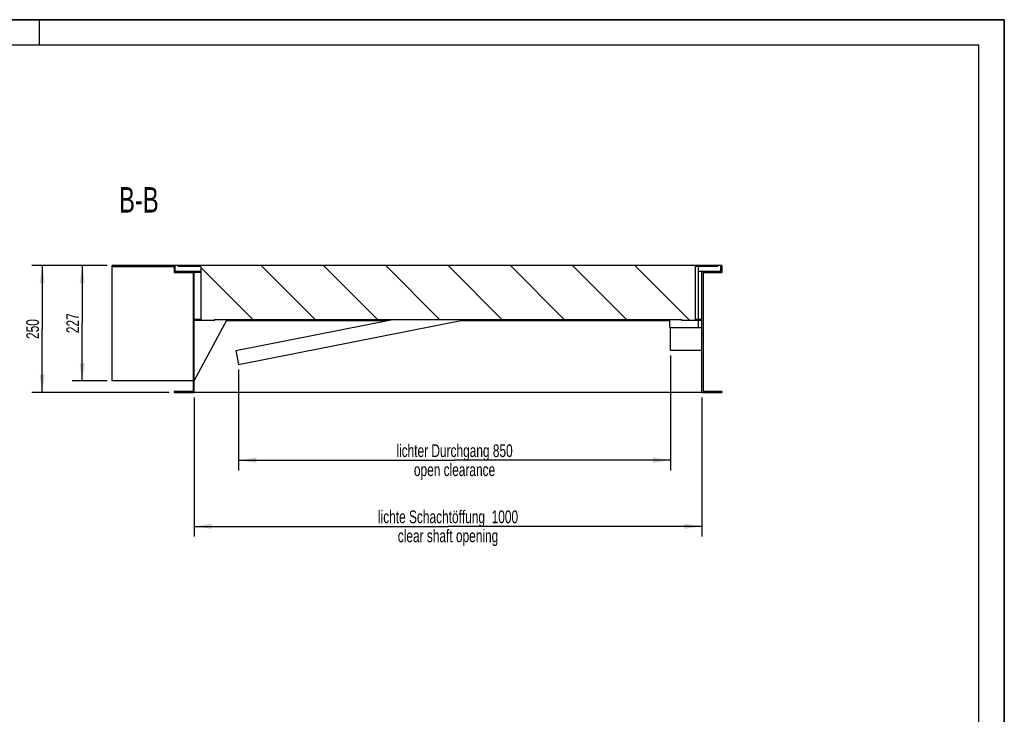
# Model space of a CAD drawing. Header units: millimetres. Extents: x 0 to 8400, y 0 to 5940.
# Tile 4 of 4: x 4523 to 8400, y 3206 to 5940. Entities that reach past the tile are written whole.
import ezdxf

# ---------------------------------------------------------------- set-up
doc = ezdxf.new("R2010")
doc.units = ezdxf.units.MM
doc.header["$LTSCALE"] = 462
doc.layers.get('0').update_dxf_attribs({"linetype": 'CONTINUOUS'})
for name, color, linetype in [('_2D-BEM', 7, 'CONTINUOUS'), ('_ACHSEN', 7, 'CONTINUOUS'), ('_ZEICHNUNGSELEM', 7, 'CONTINUOUS')]:
    doc.layers.add(name, color=color, linetype=linetype)
doc.styles.get("Standard").update_dxf_attribs({"font": 'txt', "width": 0.7})
doc.dimstyles.new('DIMSTYLE_1', dxfattribs={"dimtxt": 50, "dimasz": 70, "dimexe": 2, "dimexo": 1, "dimtad": 1, "dimdec": 1, "dimlfac": 0.5, "dimtxsty": 'Standard', "dimblk": '_FILLED', "dimblk1": '_FILLED', "dimblk2": '_FILLED', "dimcen": 0.09, "dimadec": 1, "dimazin": 2, "dimtp": 0.8, "dimtm": 0.8, "dimtfac": 1, "dimtdec": 1, "dimtofl": 0, "dimtmove": 0, "dimatfit": 3, "dimldrblk": '_FILLED', "dimfxl": 1, "dimtolj": 1, "dimarcsym": 0})
doc.dimstyles.new('DIMSTYLE_3', dxfattribs={"dimtxt": 50, "dimasz": 70, "dimexe": 2, "dimexo": 1, "dimtad": 1, "dimdec": 1, "dimlfac": 0.5, "dimtxsty": 'Standard', "dimblk": '_FILLED', "dimblk1": '_FILLED', "dimblk2": '_FILLED', "dimcen": 0.09, "dimadec": 1, "dimazin": 2, "dimtp": 0.5, "dimtm": 0.5, "dimtfac": 1, "dimtdec": 1, "dimtofl": 0, "dimtmove": 0, "dimatfit": 3, "dimldrblk": '_FILLED', "dimfxl": 1, "dimtolj": 1, "dimarcsym": 0})
doc.dimstyles.new('DIMSTYLE_5', dxfattribs={"dimtxt": 50, "dimasz": 70, "dimexe": 2, "dimexo": 1, "dimtad": 1, "dimdec": 0, "dimlfac": 0.5, "dimtxsty": 'Standard', "dimblk": '_FILLED', "dimblk1": '_FILLED', "dimblk2": '_FILLED', "dimcen": 0.09, "dimadec": 1, "dimazin": 2, "dimtp": 0.8, "dimtm": 0.8, "dimtfac": 1, "dimtdec": 0, "dimtofl": 0, "dimtmove": 0, "dimatfit": 3, "dimldrblk": '_FILLED', "dimfxl": 1, "dimtolj": 1, "dimarcsym": 0})

# ---------------------------------------------------------------- blocks, each defined once
blk = doc.blocks.new('_FILLED')
at = {"color": 0, "linetype": 'ByBlock'}
blk.add_solid([(0, 0), (-1, 0.143), (-1, -0.143)], dxfattribs=at)
blk = doc.blocks.new('*D8')
at = {"layer": '_2D-BEM', "color": 2, "linetype": 'Continuous', "transparency": 16777216}
for p, q in [((4867.7, 4972.2), (4729.3, 4972.2)), ((4769.3, 4972.2), (4769.3, 4745.2)), ((4769.3, 4518.2), (4769.3, 4745.2)), ((4867.7, 4518.2), (4729.3, 4518.2))]:
    blk.add_line(p, q, dxfattribs=at)
at = {"layer": '_2D-BEM', "color": 2, "linetype": 'Continuous', "transparency": 16777216, "xscale": 70, "yscale": 70, "zscale": 70}
for p, rotation in [((4769.3, 4972.2), 90), ((4769.3, 4518.2), 270)]:
    blk.add_blockref('_FILLED', p, dxfattribs=dict(at, rotation=rotation))
at = {"layer": '_2D-BEM', "color": 2, "linetype": 'Continuous', "transparency": 16777216, "insert": (4706.8, 4745.2), "char_height": 50, "width": 176.786, "attachment_point": 2, "rotation": 90, "line_spacing_factor": 0.9}
blk.add_mtext('227', dxfattribs=at)
blk = doc.blocks.new('*D9')
at = {"layer": '_2D-BEM', "color": 2, "linetype": 'Continuous', "transparency": 16777216}
for p, q in [((4867.7, 4972.2), (4571.6, 4972.2)), ((4611.6, 4972.2), (4611.6, 4722.2)), ((4611.6, 4472.2), (4611.6, 4722.2)), ((5111.7, 4472.2), (4571.6, 4472.2))]:
    blk.add_line(p, q, dxfattribs=at)
at = {"layer": '_2D-BEM', "color": 2, "linetype": 'Continuous', "transparency": 16777216, "xscale": 70, "yscale": 70, "zscale": 70}
for p, rotation in [((4611.6, 4972.2), 90), ((4611.6, 4472.2), 270)]:
    blk.add_blockref('_FILLED', p, dxfattribs=dict(at, rotation=rotation))
at = {"layer": '_2D-BEM', "color": 2, "linetype": 'Continuous', "transparency": 16777216, "insert": (4549.1, 4722.2), "char_height": 50, "width": 171.429, "attachment_point": 2, "rotation": 90, "line_spacing_factor": 0.9}
blk.add_mtext('250', dxfattribs=at)
blk = doc.blocks.new('*D10')
at = {"layer": '_2D-BEM', "color": 2, "linetype": 'Continuous', "transparency": 16777216}
for p, q in [((7085.7, 4618.2), (7085.7, 4165.9)), ((5385.1, 4562.7), (5385.1, 4165.9)), ((5385.1, 4205.9), (6235.4, 4205.9)), ((7085.7, 4205.9), (6235.4, 4205.9))]:
    blk.add_line(p, q, dxfattribs=at)
at = {"layer": '_2D-BEM', "color": 2, "linetype": 'Continuous', "transparency": 16777216, "xscale": 70, "yscale": 70, "zscale": 70, "rotation": 180}
blk.add_blockref('_FILLED', (5385.1, 4205.9), dxfattribs=at)
at = {"layer": '_2D-BEM', "color": 2, "linetype": 'Continuous', "transparency": 16777216, "xscale": 70, "yscale": 70, "zscale": 70}
blk.add_blockref('_FILLED', (7085.7, 4205.9), dxfattribs=at)
at = {"layer": '_2D-BEM', "color": 2, "linetype": 'Continuous', "transparency": 16777216, "insert": (6235.4, 4268.4), "char_height": 50, "width": 1098.214, "attachment_point": 2, "line_spacing_factor": 0.9}
blk.add_mtext('lichter Durchgang 850\\Popen clearance', dxfattribs=at)
blk = doc.blocks.new('*D11')
at = {"layer": '_2D-BEM', "color": 2, "linetype": 'Continuous', "transparency": 16777216}
for p, q in [((5209.7, 4452.2), (5209.7, 3905.6)), ((7209.7, 4452.2), (7209.7, 3905.6)), ((5209.7, 3945.6), (6209.7, 3945.6)), ((7209.7, 3945.6), (6209.7, 3945.6))]:
    blk.add_line(p, q, dxfattribs=at)
at = {"layer": '_2D-BEM', "color": 2, "linetype": 'Continuous', "transparency": 16777216, "xscale": 70, "yscale": 70, "zscale": 70, "rotation": 180}
blk.add_blockref('_FILLED', (5209.7, 3945.6), dxfattribs=at)
at = {"layer": '_2D-BEM', "color": 2, "linetype": 'Continuous', "transparency": 16777216, "xscale": 70, "yscale": 70, "zscale": 70}
blk.add_blockref('_FILLED', (7209.7, 3945.6), dxfattribs=at)
at = {"layer": '_2D-BEM', "color": 2, "linetype": 'Continuous', "transparency": 16777216, "insert": (6209.7, 4008.1), "char_height": 50, "width": 1329.286, "attachment_point": 2, "line_spacing_factor": 0.9}
blk.add_mtext('lichte Schachtöffung  1000\\Pclear shaft opening', dxfattribs=at)

msp = doc.modelspace()

# ---------------------------------------------------------------- hatches: boundary and pattern name
at = {"linetype": 'Continuous'}
h = msp.add_hatch(dxfattribs=at)
h.set_pattern_fill('ANSI31', color=2, angle=90, style=0, pattern_type=2)
h.set_pattern_definition([(135, (6209.68, 4972.2), (-122.595, -122.595), [])])
edge = h.paths.add_edge_path()
edge.add_line((7213.68, 4944.2), (7287.68, 4944.2))
edge.add_line((7213.68, 4944.2), (7213.68, 4476.2))
edge.add_line((7287.68, 4476.2), (7213.68, 4476.2))
edge.add_line((7287.68, 4476.2), (7287.68, 4472.2))
edge.add_line((7209.68, 4472.2), (7287.68, 4472.2))
edge.add_line((7209.68, 4472.2), (7209.68, 4756.2))
edge.add_line((7209.68, 4756.2), (7129.68, 4756.2))
edge.add_line((7129.68, 4756.2), (7129.68, 4760.2))
edge.add_line((5289.68, 4760.2), (7129.68, 4760.2))
edge.add_line((5289.68, 4756.2), (5289.68, 4760.2))
edge.add_line((5289.68, 4756.2), (5209.68, 4756.2))
edge.add_line((5209.68, 4472.2), (5209.68, 4756.2))
edge.add_line((5131.68, 4472.2), (5209.68, 4472.2))
edge.add_line((5131.68, 4476.2), (5131.68, 4472.2))
edge.add_line((5205.68, 4476.2), (5131.68, 4476.2))
edge.add_line((5205.68, 4944.2), (5205.68, 4476.2))
edge.add_line((5131.68, 4944.2), (5205.68, 4944.2))
edge.add_line((5131.68, 4968.2), (5131.68, 4944.2))
edge.add_line((4887.68, 4968.2), (5131.68, 4968.2))
edge.add_line((4887.68, 4968.2), (4887.68, 4972.2))
edge.add_line((5135.68, 4972.2), (4887.68, 4972.2))
edge.add_line((5135.68, 4948.2), (5135.68, 4972.2))
edge.add_line((5209.68, 4948.2), (5135.68, 4948.2))
edge.add_line((5209.68, 4760.2), (5209.68, 4948.2))
edge.add_line((5236.68, 4760.2), (5209.68, 4760.2))
edge.add_line((5236.68, 4968.2), (5236.68, 4760.2))
edge.add_line((5236.68, 4968.2), (5147.68, 4968.2))
edge.add_line((5147.68, 4968.2), (5147.68, 4972.2))
edge.add_line((7271.68, 4972.2), (5147.68, 4972.2))
edge.add_line((7271.68, 4968.2), (7271.68, 4972.2))
edge.add_line((7271.68, 4968.2), (7182.68, 4968.2))
edge.add_line((7182.68, 4968.2), (7182.68, 4760.2))
edge.add_line((7209.68, 4760.2), (7182.68, 4760.2))
edge.add_line((7209.68, 4760.2), (7209.68, 4948.2))
edge.add_line((7283.68, 4948.2), (7209.68, 4948.2))
edge.add_line((7283.68, 4948.2), (7283.68, 4972.2))
edge.add_line((7287.68, 4972.2), (7283.68, 4972.2))
edge.add_line((7287.68, 4972.2), (7287.68, 4944.2))

# ---------------------------------------------------------------- linework, layer by layer
at = {"color": 7, "linetype": 'Continuous'}
for p, q in [((0, 5940), (8400, 5940)), ((8400, 0), (8400, 5940)), ((5135.68, 4972.2), (4887.68, 4972.2)), ((4887.68, 4968.2), (4887.68, 4972.2)), ((4887.68, 4518.2), (4887.68, 4968.2)), ((4887.68, 4968.2), (5131.68, 4968.2)), ((5131.68, 4968.2), (5131.68, 4944.2)), ((5135.68, 4948.2), (5135.68, 4972.2)), ((5147.68, 4972.2), (5135.68, 4972.2)), ((7271.68, 4972.2), (5147.68, 4972.2)), ((5147.68, 4968.2), (5147.68, 4972.2)), ((5236.68, 4968.2), (5147.68, 4968.2)), ((5236.68, 4968.2), (5236.68, 4760.2)), ((7271.68, 4968.2), (7182.68, 4968.2)), ((7182.68, 4968.2), (7182.68, 4760.2)), ((7195.68, 4760.2), (7195.68, 4968.2)), ((7283.68, 4972.2), (7271.68, 4972.2)), ((7271.68, 4968.2), (7271.68, 4972.2)), ((7287.68, 4972.2), (7283.68, 4972.2)), ((7283.68, 4948.2), (7283.68, 4972.2)), ((7287.68, 4972.2), (7287.68, 4944.2)), ((5131.68, 4944.2), (5205.68, 4944.2)), ((5209.68, 4948.2), (5135.68, 4948.2)), ((5205.68, 4944.2), (5205.68, 4476.2)), ((5209.68, 4760.2), (5209.68, 4948.2)), ((5236.68, 4948.2), (5209.68, 4948.2)), ((5236.68, 4944.2), (5209.68, 4944.2)), ((7209.68, 4948.2), (7195.68, 4948.2)), ((7283.68, 4948.2), (7209.68, 4948.2)), ((7209.68, 4760.2), (7209.68, 4948.2)), ((7213.68, 4944.2), (7287.68, 4944.2)), ((7213.68, 4944.2), (7213.68, 4476.2)), ((5209.68, 4518.2), (5340.34, 4760.2)), ((5236.68, 4760.2), (5209.68, 4760.2)), ((5209.68, 4472.2), (5209.68, 4756.2)), ((5289.68, 4756.2), (5209.68, 4756.2)), ((5289.68, 4760.2), (7129.68, 4760.2)), ((5289.68, 4756.2), (5289.68, 4760.2)), ((5338.18, 4756.2), (5972.77, 4756.2)), ((5374.24, 4637.67), (5992.97, 4760.2)), ((5385.12, 4582.74), (6281.23, 4760.2)), ((6261.03, 4756.2), (7083.68, 4756.2)), ((7083.68, 4728.2), (7083.68, 4760.2)), ((7129.68, 4756.2), (7129.68, 4760.2)), ((7209.68, 4756.2), (7129.68, 4756.2)), ((7209.68, 4760.2), (7182.68, 4760.2)), ((7195.68, 4728.2), (7195.68, 4756.2)), ((7209.68, 4472.2), (7209.68, 4756.2)), ((7209.68, 4727.2), (7085.68, 4727.2)), ((7085.68, 4638.24), (7085.68, 4727.2)), ((5374.24, 4637.67), (5379.68, 4610.2)), ((7085.68, 4637.2), (7085.68, 4638.24)), ((7209.68, 4638.24), (7085.68, 4638.24)), ((7209.68, 4637.2), (7085.68, 4637.2)), ((5379.68, 4610.2), (5385.12, 4582.74)), ((5205.68, 4518.2), (4887.68, 4518.2)), ((5205.68, 4476.2), (5131.68, 4476.2)), ((5131.68, 4476.2), (5131.68, 4472.2)), ((5131.68, 4472.2), (5209.68, 4472.2)), ((7209.68, 4472.2), (5209.68, 4472.2)), ((7209.68, 4472.2), (7287.68, 4472.2)), ((7287.68, 4476.2), (7213.68, 4476.2)), ((7287.68, 4476.2), (7287.68, 4472.2))]:
    msp.add_line(p, q, dxfattribs=at)
at = {"color": 3, "linetype": 'Continuous'}
for p, q in [((8400, 5940), (0, 5940)), ((4600, 5940), (4600, 5840)), ((8400, 5940), (8400, 0))]:
    msp.add_line(p, q, dxfattribs=at)
at = {"color": 5, "linetype": 'Continuous'}
for p, q in [((8300, 5840), (100, 5840)), ((8300, 100), (8300, 5840))]:
    msp.add_line(p, q, dxfattribs=at)
at = {"layer": '_ACHSEN', "color": 7, "linetype": 'Continuous'}
for p, q in [((7083.68, 4728.2), (7139.68, 4728.2)), ((7139.68, 4728.2), (7195.68, 4728.2))]:
    msp.add_line(p, q, dxfattribs=at)

# ---------------------------------------------------------------- texts
at = {"layer": '_ZEICHNUNGSELEM', "color": 2, "linetype": 'Continuous', "insert": (5070.52, 5280.9), "char_height": 100, "width": 342.8571, "attachment_point": 3, "line_spacing_factor": 0.9}
msp.add_mtext('B-B', dxfattribs=at)

# ---------------------------------------------------------------- dimensions: what is measured, and where the dimension line sits
at = {"layer": '_2D-BEM', "color": 2, "linetype": 'Continuous'}
for base, p2, picture, middle in [((4611.61, 4472.2), (5112.68, 4472.2), '*D9', (4611.61, 4715.06)), ((4769.3, 4518.2), (4868.68, 4518.2), '*D8', (4769.3, 4738.06))]:
    dim = msp.add_linear_dim(base=base, p1=(4868.68, 4972.2), p2=p2, angle=270, dimstyle='DIMSTYLE_3', dxfattribs=at)
    dim.commit()
    dim.dimension.update_dxf_attribs({"geometry": picture, "text_midpoint": middle, "dimtype": 160})
for base, p1, p2, text, dimstyle, picture, middle in [((5385.12, 4205.92), (7085.68, 4619.24), (5385.12, 4563.74), 'lichter Durchgang <>\\Popen clearance', 'DIMSTYLE_5', '*D10', (6235.4, 4205.92)), ((5209.68, 3945.57), (7209.68, 4453.2), (5209.68, 4453.2), 'lichte Schachtöffung  <>\\Pclear shaft opening', 'DIMSTYLE_1', '*D11', (6209.68, 3945.57))]:
    dim = msp.add_linear_dim(base=base, p1=p1, p2=p2, angle=180, text=text, dimstyle=dimstyle, dxfattribs=at)
    dim.commit()
    dim.dimension.update_dxf_attribs({"geometry": picture, "text_midpoint": middle, "dimtype": 160})

doc.saveas('drawing.dxf')
